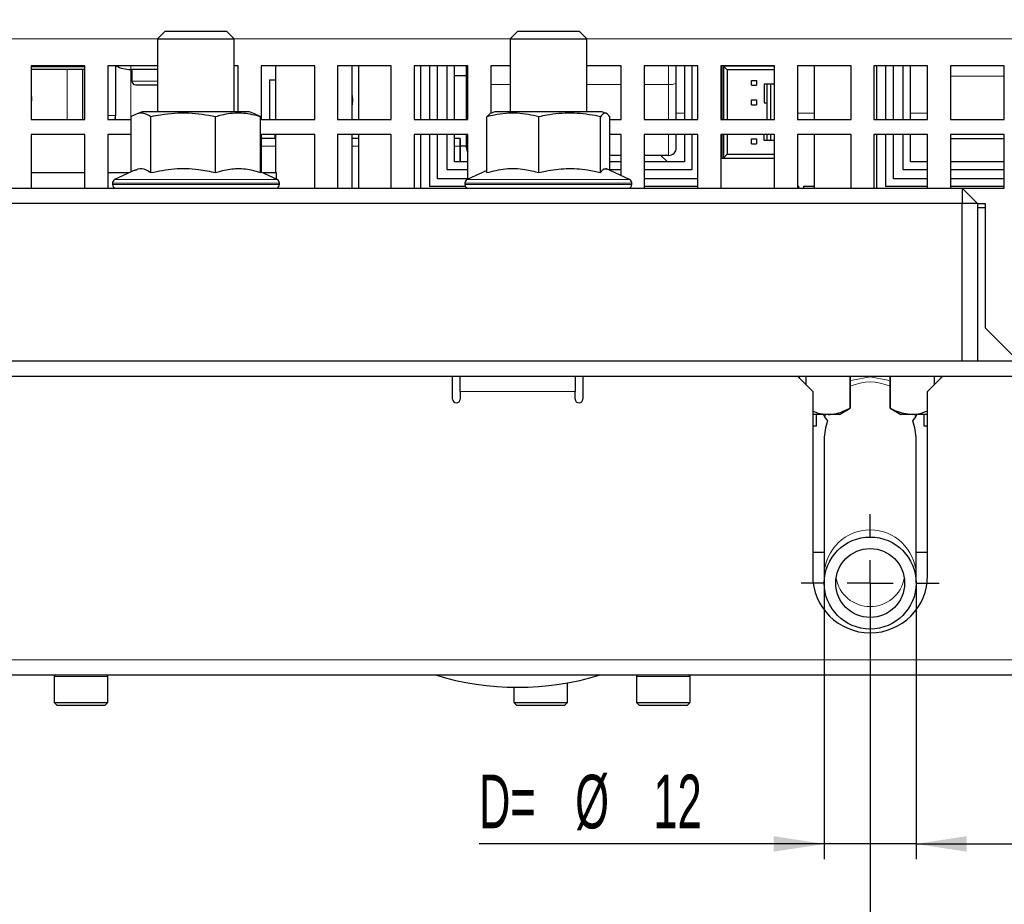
# Paper-space layout 'Blatt5' of a CAD drawing. Header units: millimetres. Extents: x 5 to 418, y 2 to 292.
# Tile 11 of 31: x 211 to 276, y 104 to 162. Entities that reach past the tile are written whole.
import ezdxf

# ---------------------------------------------------------------- set-up
doc = ezdxf.new("R2010")
doc.units = ezdxf.units.MM
doc.layers.add('SLD-0', color=7, linetype='Continuous')
doc.styles.add('SLDTEXTSTYLE1', font='TXT', dxfattribs={"width": 0.605})
doc.dimstyles.new('SLDDIMSTYLE6', dxfattribs={"dimtxt": 3.5, "dimasz": 3.302, "dimexe": 0, "dimexo": 0.0625, "dimgap": 0.875, "dimtad": 1, "dimlfac": 2, "dimrnd": 1e-09, "dimzin": 12, "dimdsep": 46, "dimtxsty": 'SLDTEXTSTYLE1', "dimsah": 1, "dimcen": 0.09, "dimadec": 0, "dimazin": 3, "dimtfac": 1, "dimtofl": 0, "dimtmove": 0, "dimatfit": 3, "dimfxl": 1, "dimfrac": 2, "dimtolj": 1, "dimtzin": 12, "dimarcsym": 0})
doc.dimstyles.new('SLDDIMSTYLE7', dxfattribs={"dimtxt": 3.5, "dimasz": 3.302, "dimexe": 0, "dimexo": 0.0625, "dimgap": 0.875, "dimtad": 1, "dimlfac": 2, "dimrnd": 1e-09, "dimzin": 12, "dimdsep": 46, "dimtxsty": 'SLDTEXTSTYLE1', "dimsah": 1, "dimcen": 0.09, "dimadec": 0, "dimazin": 3, "dimtfac": 1, "dimtmove": 0, "dimatfit": 0, "dimfxl": 1, "dimfrac": 2, "dimtolj": 1, "dimtzin": 12, "dimarcsym": 0})

# ---------------------------------------------------------------- blocks, each defined once
blk = doc.blocks.new('_D_33')
at = {"layer": 'SLD-0', "color": 7}
for p, q in [((155.793, 125.169), (155.793, 95.168)), ((266.793, 125.169), (266.793, 95.168)), ((155.793, 96.168), (266.793, 96.168))]:
    blk.add_line(p, q, dxfattribs=at)
for centre, start, end in [((212.654, 98.854), 153.43495, 206.56505), ((209.931, 98.854), 333.43495, 26.56505)]:
    blk.add_arc(centre, 6.006, start, end, dxfattribs=at)
for points in [[(155.793, 96.168), (159.095, 95.66), (159.095, 96.676)], [(266.793, 96.168), (263.491, 96.676), (263.491, 95.66)]]:
    blk.add_solid(points, dxfattribs=at)
at = {"layer": 'SLD-0', "color": 7, "insert": (207.282, 100.68), "char_height": 3.5, "attachment_point": 1, "style": 'SLDTEXTSTYLE1'}
blk.add_mtext('222', dxfattribs=at)
blk = doc.blocks.new('_D_34')
at = {"layer": 'SLD-0', "color": 7}
for p, q in [((113.293, 145.918), (113.293, 87.575)), ((266.793, 125.169), (266.793, 87.575)), ((266.793, 88.575), (113.293, 88.575))]:
    blk.add_line(p, q, dxfattribs=at)
for points in [[(113.293, 88.575), (116.595, 88.067), (116.595, 89.083)], [(266.793, 88.575), (263.491, 89.083), (263.491, 88.067)]]:
    blk.add_solid(points, dxfattribs=at)
at = {"layer": 'SLD-0', "color": 7, "insert": (186.032, 93.087), "char_height": 3.5, "attachment_point": 1, "style": 'SLDTEXTSTYLE1'}
blk.add_mtext('307', dxfattribs=at)
blk = doc.blocks.new('_D_35')
at = {"layer": 'SLD-0', "color": 7}
for p, q in [((263.793, 125.169), (263.793, 107.148)), ((269.793, 125.169), (269.793, 107.148)), ((263.793, 108.148), (241.267, 108.148)), ((269.793, 108.148), (263.793, 108.148)), ((269.793, 108.148), (276.143, 108.148))]:
    blk.add_line(p, q, dxfattribs=at)
for points in [[(263.793, 108.148), (260.491, 108.656), (260.491, 107.64)], [(269.793, 108.148), (273.095, 107.64), (273.095, 108.656)]]:
    blk.add_solid(points, dxfattribs=at)
at = {"layer": 'SLD-0', "color": 7, "char_height": 3.5, "attachment_point": 1, "style": 'SLDTEXTSTYLE1'}
for s, insert in [('D=', (241.267, 112.669)), ('%%c', (247.547, 112.659)), ('12', (252.65, 112.669))]:
    blk.add_mtext(s, dxfattribs=dict(at, insert=insert))
blk = doc.blocks.new('_D_36')
at = {"layer": 'SLD-0', "color": 7}
for p, q in [((113.293, 153.905), (113.293, 269.669)), ((309.293, 153.905), (309.293, 269.669)), ((113.293, 268.669), (309.293, 268.669))]:
    blk.add_line(p, q, dxfattribs=at)
for points in [[(113.293, 268.669), (116.595, 268.161), (116.595, 269.177)], [(309.293, 268.669), (305.991, 269.177), (305.991, 268.161)]]:
    blk.add_solid(points, dxfattribs=at)
at = {"layer": 'SLD-0', "color": 7, "insert": (207.282, 273.18), "char_height": 3.5, "attachment_point": 1, "style": 'SLDTEXTSTYLE1'}
blk.add_mtext('392', dxfattribs=at)
blk = doc.blocks.new('SW_CENTERMARKSYMBOL_4')
at = {"layer": 'SLD-0', "color": 0}
for p, q in [((0, 3), (0, 4.5)), ((0, 0), (0, 1.5)), ((-3, 0), (-4.5, 0)), ((0, 0), (-1.5, 0)), ((0, 0), (0, -1.5)), ((0, 0), (1.5, 0)), ((3, 0), (4.5, 0)), ((0, -3), (0, -4.5))]:
    blk.add_line(p, q, dxfattribs=at)

psp = doc.layouts.new('Blatt5')

# ---------------------------------------------------------------- linework, layer by layer
at = {"color": 7, "linetype": 'Continuous', "lineweight": 18}
for p, q in [((202.2926, 160.6683), (220.2926, 160.6683)), ((225.2926, 160.6683), (243.2926, 160.6683)), ((248.2926, 160.6683), (290.8926, 160.6683)), ((214.3926, 158.9183), (214.3926, 158.8433)), ((218.5426, 158.9183), (218.5426, 158.6683)), ((253.6426, 157.6959), (253.6426, 158.9183)), ((214.3926, 158.6683), (214.3926, 155.4183)), ((218.5426, 155.4183), (218.5426, 158.6683)), ((275.5426, 158.2274), (272.0426, 158.2274)), ((218.6176, 157.9183), (220.2926, 157.9183)), ((243.2926, 157.6959), (242.0426, 157.6959)), ((250.5426, 157.6959), (248.2926, 157.6959)), ((253.6426, 157.6959), (252.0426, 157.6959)), ((253.6426, 155.4183), (253.6426, 157.6959)), ((217.0426, 155.6683), (217.5426, 155.6683)), ((254.6676, 155.8183), (254.1426, 155.8183)), ((263.1676, 155.8183), (262.0426, 155.8183)), ((270.5426, 155.8183), (269.4176, 155.8183)), ((253.6426, 153.0683), (253.6426, 154.4183)), ((227.9926, 153.6683), (227.0426, 153.6683)), ((233.4176, 153.6683), (232.9926, 153.6683)), ((240.0425, 153.6683), (239.6676, 153.6683)), ((228.2426, 151.2591), (217.3426, 151.2591)), ((217.3426, 151.1683), (228.2426, 151.1683)), ((217.4869, 151.4856), (228.0982, 151.4856)), ((251.2426, 151.2591), (240.3426, 151.2591)), ((240.3426, 151.1683), (251.2426, 151.1683)), ((240.4869, 151.4856), (251.0982, 151.4856)), ((247.5426, 137.6683), (240.0426, 137.6683)), ((263.8872, 136.1683), (263.8434, 135.9823)), ((263.8832, 136.1683), (263.8581, 136.046)), ((137.2926, 120.1683), (285.2926, 120.1683)), ((217.0426, 119.0683), (213.5426, 119.0683)), ((255.0426, 119.0683), (251.5426, 119.0683))]:
    psp.add_line(p, q, dxfattribs=at)
at = {"color": 7, "linetype": 'Continuous', "lineweight": 25}
for p, q in [((220.7926, 161.1683), (220.2926, 160.6683)), ((220.2926, 160.6683), (220.2926, 155.9183)), ((220.2926, 160.6683), (220.6275, 160.6683)), ((220.6275, 160.6683), (225.2926, 160.6683)), ((220.7926, 161.1683), (221.0605, 161.1683)), ((221.0605, 161.1683), (224.7926, 161.1683)), ((225.2926, 160.6683), (224.7926, 161.1683)), ((225.2926, 155.9183), (225.2926, 160.6683)), ((243.7926, 161.1683), (243.2926, 160.6683)), ((243.2926, 160.6683), (243.2926, 155.9183)), ((243.2926, 160.6683), (248.2926, 160.6683)), ((243.7926, 161.1683), (247.7926, 161.1683)), ((248.2926, 160.6683), (247.7926, 161.1683)), ((248.2926, 155.9183), (248.2926, 160.6683)), ((215.5426, 158.9183), (212.0426, 158.9183)), ((212.0426, 158.9183), (212.0426, 155.4183)), ((215.5426, 158.8433), (212.0426, 158.8433)), ((215.3926, 158.9183), (215.3926, 158.8433)), ((215.5426, 155.4183), (215.5426, 158.9183)), ((220.2926, 158.9183), (217.0426, 158.9183)), ((217.0426, 158.9183), (217.0426, 155.4183)), ((217.5426, 158.9183), (217.5426, 155.6683)), ((225.5426, 158.9183), (225.2926, 158.9183)), ((225.5426, 155.9183), (225.5426, 158.9183)), ((230.5426, 158.9183), (227.0426, 158.9183)), ((227.0426, 158.9183), (227.0426, 155.4183)), ((227.9926, 158.9183), (227.9926, 155.4183)), ((230.5426, 155.4183), (230.5426, 158.9183)), ((235.5426, 158.9183), (232.0426, 158.9183)), ((232.0426, 158.9183), (232.0426, 155.4183)), ((232.9926, 155.4183), (232.9926, 158.9183)), ((233.4176, 155.4183), (233.4176, 158.9183)), ((235.5426, 155.4183), (235.5426, 158.9183)), ((240.5426, 158.9183), (237.0426, 158.9183)), ((237.0426, 158.9183), (237.0426, 155.4183)), ((237.4676, 155.4183), (237.4676, 158.9183)), ((238.0676, 155.4183), (238.0676, 158.9183)), ((238.5676, 155.4183), (238.5676, 158.9183)), ((239.1676, 158.9183), (239.1676, 155.4183)), ((239.6676, 155.4183), (239.6676, 158.9183)), ((240.4426, 157.7827), (240.4426, 158.9183)), ((240.5426, 155.4183), (240.5426, 158.9183)), ((243.2926, 158.9183), (242.0426, 158.9183)), ((242.0426, 158.9183), (242.0426, 155.8183)), ((250.5426, 158.9183), (248.2926, 158.9183)), ((250.5426, 155.4183), (250.5426, 158.9183)), ((255.5426, 158.9183), (252.0426, 158.9183)), ((252.0426, 158.9183), (252.0426, 155.4183)), ((254.1426, 157.7827), (254.1426, 158.9183)), ((254.6676, 158.9183), (254.6676, 155.4183)), ((255.1676, 155.4183), (255.1676, 158.9183)), ((255.5426, 155.4183), (255.5426, 158.9183)), ((260.5426, 158.9183), (257.0426, 158.9183)), ((257.0426, 158.9183), (257.0426, 155.4183)), ((257.1426, 155.4183), (257.1426, 158.9183)), ((260.5176, 158.8933), (257.2176, 158.8933)), ((257.2176, 158.8933), (257.2176, 155.4183)), ((257.4676, 158.6433), (257.2176, 158.8933)), ((260.5176, 158.9183), (260.5176, 158.8933)), ((260.5176, 158.8933), (260.5176, 158.6433)), ((260.5426, 155.4183), (260.5426, 158.9183)), ((265.5426, 158.9183), (262.0426, 158.9183)), ((262.0426, 158.9183), (262.0426, 155.4183)), ((263.1676, 155.4183), (263.1676, 158.9183)), ((265.5426, 155.4183), (265.5426, 158.9183)), ((270.5426, 158.9183), (267.0426, 158.9183)), ((267.0426, 158.9183), (267.0426, 155.4183)), ((267.2176, 155.4183), (267.2176, 158.9183)), ((267.8176, 155.4183), (267.8176, 158.9183)), ((268.3176, 155.4183), (268.3176, 158.9183)), ((268.9176, 158.9183), (268.9176, 155.4183)), ((269.4176, 155.4183), (269.4176, 158.9183)), ((270.5426, 155.4183), (270.5426, 158.9183)), ((275.5426, 158.9183), (272.0426, 158.9183)), ((272.0426, 158.9183), (272.0426, 155.4183)), ((275.5426, 155.4183), (275.5426, 158.9183)), ((215.5426, 158.6683), (212.0426, 158.6683)), ((215.3926, 158.6683), (215.3926, 155.4183)), ((220.2926, 158.6683), (218.5426, 158.6683)), ((218.6176, 158.6683), (218.6176, 157.9183)), ((240.4426, 158.2483), (239.6676, 158.2483)), ((260.5176, 158.6433), (257.4676, 158.6433)), ((257.4676, 158.6433), (257.4676, 155.4183)), ((218.8676, 157.6683), (220.2926, 157.6683)), ((227.5984, 157.9983), (227.5984, 155.4183)), ((227.5984, 157.9983), (227.9926, 157.9983)), ((240.4426, 155.4183), (240.4426, 157.7827)), ((254.1426, 155.4183), (254.1426, 157.7827)), ((259.8676, 157.7433), (259.8676, 156.4933)), ((259.8676, 157.7433), (260.0676, 157.7433)), ((260.0676, 155.4183), (260.0676, 157.7433)), ((260.0676, 157.7433), (260.3176, 157.7433)), ((260.3176, 155.4183), (260.3176, 157.7433)), ((260.3176, 157.7433), (260.5176, 157.7433)), ((260.5176, 157.7433), (260.5176, 155.4183)), ((259.8676, 156.4933), (260.0676, 156.4933)), ((217.5269, 155.4183), (217.5426, 155.6683)), ((217.5426, 155.4183), (217.5426, 155.6683)), ((218.5681, 151.9898), (218.5681, 155.5863)), ((219.2926, 155.9183), (218.855, 155.7433)), ((220.4197, 155.9183), (219.2926, 155.9183)), ((219.8569, 151.9405), (219.8569, 155.5863)), ((226.2926, 155.9183), (220.4197, 155.9183)), ((224.0814, 151.9405), (224.0814, 155.5863)), ((226.7302, 155.7433), (226.2926, 155.9183)), ((227.017, 151.9405), (227.017, 155.5863)), ((241.7722, 155.5863), (242.004, 155.7887)), ((241.7722, 151.9405), (241.7722, 155.5863)), ((242.2926, 155.9183), (241.9991, 155.8009)), ((242.543, 155.9183), (242.2926, 155.9183)), ((249.2926, 155.9183), (242.543, 155.9183)), ((245.1753, 151.9405), (245.1753, 155.5863)), ((249.1956, 151.9405), (249.1956, 155.5863)), ((249.5861, 155.8009), (249.2926, 155.9183)), ((249.8129, 152.085), (249.8129, 155.5863)), ((212.0426, 155.4183), (215.5426, 155.4183)), ((217.0426, 155.4183), (218.5681, 155.4183)), ((227.0426, 155.4183), (230.5426, 155.4183)), ((232.0426, 155.4183), (235.5426, 155.4183)), ((237.0426, 155.4183), (240.5426, 155.4183)), ((249.8129, 155.4183), (250.5426, 155.4183)), ((252.0426, 155.4183), (255.5426, 155.4183)), ((257.0426, 155.4183), (260.5426, 155.4183)), ((262.0426, 155.4183), (265.5426, 155.4183)), ((267.0426, 155.4183), (270.5426, 155.4183)), ((272.0426, 155.4183), (275.5426, 155.4183)), ((215.5426, 154.4183), (212.0426, 154.4183)), ((212.0426, 154.4183), (212.0426, 150.9183)), ((215.5426, 150.9183), (215.5426, 154.4183)), ((218.5681, 154.4183), (217.0426, 154.4183)), ((217.0426, 154.4183), (217.0426, 150.9183)), ((218.5426, 154.4183), (218.5426, 151.9779)), ((230.5426, 154.4183), (227.0426, 154.4183)), ((227.0426, 154.4183), (227.0426, 151.9779)), ((227.9396, 154.4183), (227.9396, 154.1683)), ((227.9926, 154.4183), (227.9926, 151.9183)), ((230.5426, 150.9183), (230.5426, 154.4183)), ((235.5426, 154.4183), (232.0426, 154.4183)), ((232.0426, 154.4183), (232.0426, 150.9183)), ((232.9926, 150.9183), (232.9926, 154.4183)), ((233.4176, 150.9183), (233.4176, 154.4183)), ((235.5426, 150.9183), (235.5426, 154.4183)), ((240.5426, 154.4183), (237.0426, 154.4183)), ((237.0426, 154.4183), (237.0426, 150.9183)), ((237.4676, 150.9183), (237.4676, 154.4183)), ((238.0676, 151.0433), (238.0676, 154.4183)), ((238.5676, 151.5433), (238.5676, 154.4183)), ((239.1676, 154.4183), (239.1676, 152.1433)), ((239.6676, 152.6433), (239.6676, 154.4183)), ((240.4426, 153.5683), (240.4426, 154.4183)), ((240.5426, 151.5116), (240.5426, 154.4183)), ((250.5426, 154.4183), (249.8129, 154.4183)), ((250.5426, 151.7447), (250.5426, 154.4183)), ((255.5426, 154.4183), (252.0426, 154.4183)), ((252.0426, 154.4183), (252.0426, 150.9183)), ((254.1426, 153.5683), (254.1426, 154.4183)), ((254.6676, 154.4183), (254.6676, 152.6433)), ((255.1676, 152.1433), (255.1676, 154.4183)), ((255.5426, 150.9183), (255.5426, 154.4183)), ((260.5426, 154.4183), (257.0426, 154.4183)), ((257.0426, 154.4183), (257.0426, 150.9183)), ((257.1426, 152.8683), (257.1426, 154.4183)), ((257.2176, 154.4183), (257.2176, 152.8933)), ((257.4676, 154.4183), (257.4676, 153.1433)), ((259.8676, 154.0433), (259.8676, 154.4183)), ((260.0676, 154.0433), (260.0676, 154.4183)), ((260.3176, 154.0433), (260.3176, 154.4183)), ((260.5176, 154.4183), (260.5176, 154.0433)), ((260.5426, 150.9183), (260.5426, 154.4183)), ((265.5426, 154.4183), (262.0426, 154.4183)), ((262.0426, 154.4183), (262.0426, 150.9183)), ((263.1676, 150.9183), (263.1676, 154.4183)), ((265.5426, 150.9183), (265.5426, 154.4183)), ((270.5426, 154.4183), (267.0426, 154.4183)), ((267.0426, 154.4183), (267.0426, 150.9183)), ((267.2176, 150.9183), (267.2176, 154.4183)), ((267.8176, 151.0433), (267.8176, 154.4183)), ((268.3176, 151.5433), (268.3176, 154.4183)), ((268.9176, 154.4183), (268.9176, 152.1433)), ((269.4176, 152.6433), (269.4176, 154.4183)), ((270.5426, 150.9183), (270.5426, 154.4183)), ((275.5426, 154.4183), (272.0426, 154.4183)), ((272.0426, 154.4183), (272.0426, 150.9183)), ((275.5426, 150.9183), (275.5426, 154.4183)), ((227.9926, 154.1683), (227.0426, 154.1683)), ((233.4176, 154.1683), (232.9926, 154.1683)), ((240.0425, 154.1683), (239.6676, 154.1683)), ((240.0425, 154.1683), (240.0426, 154.1683)), ((240.0425, 153.6683), (240.0425, 152.6433)), ((240.0425, 152.6433), (240.0425, 153.6683)), ((240.4426, 153.6683), (240.0425, 153.6683)), ((260.0676, 154.0433), (259.8676, 154.0433)), ((260.3176, 154.0433), (260.0676, 154.0433)), ((260.5176, 154.0433), (260.3176, 154.0433)), ((275.5426, 154.1509), (272.0426, 154.1509)), ((250.5426, 153.0683), (249.8129, 153.0683)), ((253.6426, 153.0683), (252.0426, 153.0683)), ((253.5425, 152.6683), (253.1425, 153.0683)), ((253.1426, 153.0683), (253.5426, 152.6683)), ((257.4676, 153.1433), (257.2176, 152.8933)), ((257.4676, 153.1433), (260.5176, 153.1433)), ((260.5176, 153.1433), (260.5176, 152.8933)), ((240.5426, 152.6433), (239.6676, 152.6433)), ((250.5426, 152.6433), (249.8129, 152.6433)), ((254.6676, 152.6433), (252.0426, 152.6433)), ((253.5425, 152.6433), (253.5425, 152.6683)), ((253.5426, 152.6683), (253.5425, 152.6683)), ((253.5426, 152.6433), (253.5426, 152.6683)), ((260.5176, 152.8683), (257.1426, 152.8683)), ((257.2176, 152.8933), (260.5176, 152.8933)), ((260.5176, 152.8933), (260.5176, 152.8683)), ((270.5426, 152.6433), (269.4176, 152.6433)), ((275.5426, 152.6433), (272.0426, 152.6433)), ((215.5426, 151.9183), (212.0426, 151.9183)), ((218.4148, 151.9183), (217.0426, 151.9183)), ((218.8537, 152.123), (217.4869, 151.4856)), ((228.0982, 151.4856), (227.017, 151.9898)), ((228.0426, 151.9183), (227.1703, 151.9183)), ((228.0426, 151.5116), (228.0426, 151.9183)), ((239.1676, 152.1433), (240.5426, 152.1433)), ((241.7722, 152.085), (240.4869, 151.4856)), ((251.0982, 151.4856), (249.5426, 152.211)), ((249.8129, 152.1433), (250.5426, 152.1433)), ((252.0426, 152.1433), (255.1676, 152.1433)), ((268.9176, 152.1433), (270.5426, 152.1433)), ((272.0426, 152.1433), (275.5426, 152.1433)), ((217.3426, 151.2591), (217.3426, 151.1683)), ((228.2426, 151.1683), (228.2426, 151.2591)), ((240.3761, 151.0433), (238.0676, 151.0433)), ((240.5426, 151.5433), (238.5676, 151.5433)), ((240.3426, 151.2591), (240.3426, 151.1683)), ((251.2426, 151.1683), (251.2426, 151.2591)), ((255.5426, 151.5433), (252.0426, 151.5433)), ((255.5426, 151.0433), (252.0426, 151.0433)), ((262.0426, 151.0483), (262.1426, 151.0483)), ((262.1426, 150.9183), (262.1426, 151.0483)), ((262.4426, 151.0483), (262.4426, 150.9183)), ((262.4426, 151.0483), (263.1676, 151.0483)), ((270.5426, 151.0433), (267.8176, 151.0433)), ((270.5426, 151.5433), (268.3176, 151.5433)), ((275.5426, 151.5433), (272.0426, 151.5433)), ((275.5426, 151.0433), (272.0426, 151.0433)), ((155.7926, 150.9183), (211.2926, 150.9183)), ((211.2926, 150.9183), (266.7926, 150.9183)), ((228.0426, 150.9183), (228.0426, 150.9234)), ((240.5426, 150.9183), (240.5426, 150.9234)), ((266.7926, 150.9183), (272.7926, 150.9183)), ((272.7926, 150.9183), (272.7926, 149.9183)), ((273.7926, 149.9183), (272.7926, 150.9183)), ((272.7926, 150.9183), (275.5426, 150.9183)), ((272.7926, 149.9183), (149.7926, 149.9183)), ((273.7926, 149.9183), (272.7926, 149.9183)), ((272.7926, 139.6683), (272.7926, 149.9183)), ((273.7926, 149.9183), (273.7926, 139.6683)), ((273.7926, 149.9183), (274.2926, 149.9183)), ((274.2926, 149.9183), (274.2926, 141.8183)), ((273.7926, 149.6683), (274.2926, 149.6683)), ((274.2926, 141.8183), (276.2926, 139.8183)), ((126.0426, 139.6683), (296.5426, 139.6683)), ((126.0426, 138.6683), (296.5426, 138.6683)), ((239.5426, 137.1683), (239.5426, 138.6683)), ((240.0426, 137.6683), (240.0426, 138.6683)), ((247.5426, 138.6683), (247.5426, 137.6683)), ((248.0426, 138.6683), (248.0426, 137.1683)), ((263.0426, 137.6683), (262.0426, 138.6683)), ((262.1544, 138.6683), (262.1544, 138.5565)), ((262.6248, 138.0861), (262.6248, 138.6683)), ((265.4866, 138.6683), (265.4866, 136.5725)), ((265.4926, 136.5725), (265.4926, 138.6683)), ((268.0926, 138.6683), (268.0926, 136.5725)), ((268.0985, 136.5725), (268.0985, 138.6683)), ((271.5426, 138.6683), (270.5426, 137.6683)), ((270.9604, 138.6683), (270.9604, 138.0861)), ((271.4308, 138.5565), (271.4308, 138.6683)), ((240.0426, 137.6683), (240.0426, 137.1683)), ((247.5426, 137.1683), (247.5426, 137.6683)), ((263.0426, 137.6683), (263.0426, 125.6683)), ((270.5426, 125.6683), (270.5426, 137.6683)), ((264.7926, 136.1683), (265.4926, 136.5725)), ((265.4926, 136.5725), (265.4866, 136.5725)), ((268.0926, 136.5725), (268.7926, 136.1683)), ((268.0985, 136.5725), (268.0926, 136.5725)), ((264.0557, 136.1683), (263.0426, 136.1683)), ((263.2926, 135.4183), (263.2926, 136.1683)), ((264.7926, 136.1683), (264.0557, 136.1683)), ((269.5294, 136.1683), (268.7926, 136.1683)), ((270.5426, 136.1683), (269.5294, 136.1683)), ((270.2926, 136.1683), (270.2926, 135.4183)), ((263.0426, 135.4183), (263.2926, 135.4183)), ((270.2926, 135.4183), (270.5426, 135.4183)), ((263.7926, 134.5362), (263.7926, 125.7719)), ((269.7926, 125.7719), (269.7926, 134.5363)), ((263.7926, 127.1683), (263.0426, 127.1683)), ((270.5426, 127.1683), (269.7926, 127.1683)), ((263.7926, 125.7719), (263.7926, 125.1688)), ((269.7926, 125.1688), (269.7926, 125.7719)), ((137.2926, 119.1683), (285.2926, 119.1683)), ((213.5426, 119.1683), (213.5426, 119.0683)), ((213.5426, 119.0683), (213.5426, 117.3683)), ((217.0426, 119.0683), (217.0426, 119.1683)), ((217.0426, 117.3683), (217.0426, 119.0683)), ((251.5426, 119.1683), (251.5426, 119.0683)), ((251.5426, 119.0683), (251.5426, 117.3683)), ((255.0426, 119.0683), (255.0426, 119.1683)), ((255.0426, 117.3683), (255.0426, 119.0683)), ((243.5426, 118.37), (243.5426, 117.3683)), ((247.0426, 117.3683), (247.0426, 118.6567)), ((213.5426, 117.3683), (213.7426, 117.1683)), ((213.5426, 117.3683), (217.0426, 117.3683)), ((216.8426, 117.1683), (213.7426, 117.1683)), ((216.8426, 117.1683), (217.0426, 117.3683)), ((243.5426, 117.3683), (243.7426, 117.1683)), ((243.5426, 117.3683), (247.0426, 117.3683)), ((246.8426, 117.1683), (243.7426, 117.1683)), ((246.8426, 117.1683), (247.0426, 117.3683)), ((251.5426, 117.3683), (251.7426, 117.1683)), ((251.5426, 117.3683), (255.0426, 117.3683)), ((254.8426, 117.1683), (251.7426, 117.1683)), ((254.8426, 117.1683), (255.0426, 117.3683))]:
    psp.add_line(p, q, dxfattribs=at)
at = {"color": 7, "linetype": 'Continuous', "lineweight": 18, "flags": 128}
for points in [[(240.5426, 157.7306), (240.5269, 157.7345), (240.4806, 157.7495), (240.4522, 157.7658), (240.4426, 157.7827)], [(265.4926, 138.3072), (265.6445, 138.4053), (266.7926, 138.6259), (267.9406, 138.4053), (268.0926, 138.3072)], [(269.7418, 135.9823), (269.6983, 136.1668), (269.6979, 136.1683)]]:
    psp.add_lwpolyline(points, dxfattribs=at)
at = {"color": 7, "linetype": 'Continuous', "lineweight": 25, "flags": 128}
for points in [[(212.0426, 156.9971), (212.0588, 156.8633), (212.0426, 156.3395)], [(232.9926, 156.9816), (233.0176, 156.6683), (232.9926, 156.3551)], [(240.0425, 153.6683), (240.0425, 153.7659), (240.0425, 153.8597), (240.0425, 153.9461), (240.0425, 154.0219), (240.0425, 154.0841), (240.0425, 154.1303), (240.0425, 154.1587), (240.0425, 154.1683)], [(240.0426, 154.1683), (240.0426, 154.1587), (240.0426, 154.1303), (240.0426, 154.0841), (240.0426, 154.0219), (240.0426, 153.9461), (240.0426, 153.8597), (240.0426, 153.7659), (240.0426, 153.6683)]]:
    psp.add_lwpolyline(points, dxfattribs=at)
at = {"color": 7, "linetype": 'Continuous', "lineweight": 25}
for radius in [3, 2.25]:
    psp.add_circle((266.7926, 125.1688), radius, dxfattribs=at)
for centre, radius, start, end in [((218.5426, 160.6683), 2, 241.044976, 270), ((218.8676, 157.9183), 0.25, 180, 270), ((240.9426, 153.5683), 0.5, 180, 216.869898), ((253.6426, 153.5683), 0.5, 270, 0), ((217.5926, 151.2591), 0.25, 115, 180), ((217.5926, 151.1683), 0.25, 180, 270), ((227.9926, 151.1683), 0.25, 270, 0), ((227.9926, 151.2591), 0.25, 0, 65), ((240.5926, 151.2591), 0.25, 115, 180), ((240.5926, 151.1683), 0.25, 180, 270), ((250.9926, 151.1683), 0.25, 270, 0), ((250.9926, 151.2591), 0.25, 0, 65), ((239.7926, 137.1683), 0.25, 180, 0), ((247.7926, 137.1683), 0.25, 180, 0), ((266.0426, 137.3674), 2.599, 207.473561, 218.716254), ((267.5426, 137.3674), 2.599, 321.283746, 332.526439), ((266.7926, 125.6683), 3.75, 180.000007, 359.999993), ((213.6426, 119.0683), 0.1, 90, 180), ((216.9426, 119.0683), 0.1, 0, 90), ((243.7926, 136.825), 18.4566, 253.068805, 286.931195), ((251.6426, 119.0683), 0.1, 90, 180), ((254.9426, 119.0683), 0.1, 0, 90)]:
    psp.add_arc(centre, radius, start, end, dxfattribs=at)
at = {"color": 7, "linetype": 'Continuous', "lineweight": 18}
for centre, radius, start, end in [((253.7638, 158.4808), 0.7943, 261.220386, 298.481735), ((266.7926, 135.1209), 3.1649, 65.747357, 114.252643), ((266.7926, 125.6316), 3.0033, 2.678222, 177.321778), ((266.7926, 125.898), 2.2673, 190.62988, 349.37012)]:
    psp.add_arc(centre, radius, start, end, dxfattribs=at)
at = {"color": 7, "linetype": 'Continuous', "lineweight": 25}
for start_param, end_param in [(1.1835943, 1.5707963), (4.712389, 5.099591)]:
    psp.add_ellipse((266.7926, 134.5363), major_axis=(0, 3.1925), ratio=0.9396926, start_param=start_param, end_param=end_param, dxfattribs=at)
for points, knots in [([(259.0576, 157.6383), (259.0576, 157.6673), (259.0576, 157.7016), (259.0576, 157.7637), (259.0576, 157.7929), (259.0576, 157.824), (259.0576, 157.8675), (259.0576, 157.9125), (259.0576, 157.9432), (259.0576, 157.9583)], [0, 0, 0, 0, 0.3563038, 0.423225, 0.4909061, 0.55001, 0.6239076, 0.8153618, 1, 1, 1, 1]), ([(259.0576, 157.9583), (259.0865, 157.9583), (259.1209, 157.9583), (259.183, 157.9583), (259.2121, 157.9583), (259.2432, 157.9583), (259.2868, 157.9583), (259.3317, 157.9583), (259.3625, 157.9583), (259.3776, 157.9583)], [0, 0, 0, 0, 0.3562999, 0.4232247, 0.490906, 0.55001, 0.6239042, 0.815359, 1, 1, 1, 1]), ([(259.0576, 157.6383), (259.0865, 157.6383), (259.1209, 157.6383), (259.183, 157.6383), (259.2121, 157.6383), (259.2432, 157.6383), (259.2868, 157.6383), (259.3317, 157.6383), (259.3625, 157.6383), (259.3776, 157.6383)], [0, 0, 0, 0, 0.3562999, 0.4232247, 0.490906, 0.55001, 0.6239042, 0.815359, 1, 1, 1, 1]), ([(259.3776, 157.9583), (259.3776, 157.9294), (259.3776, 157.895), (259.3776, 157.8329), (259.3776, 157.8038), (259.3776, 157.7727), (259.3776, 157.7291), (259.3776, 157.6842), (259.3776, 157.6534), (259.3776, 157.6383)], [0, 0, 0, 0, 0.3563043, 0.4232255, 0.4909067, 0.5500066, 0.6239043, 0.8153616, 1, 1, 1, 1]), ([(259.0576, 156.3683), (259.0576, 156.3973), (259.0576, 156.4316), (259.0576, 156.4937), (259.0576, 156.5229), (259.0576, 156.554), (259.0576, 156.5975), (259.0576, 156.6425), (259.0576, 156.6732), (259.0576, 156.6883)], [0, 0, 0, 0, 0.3563038, 0.423225, 0.4909061, 0.55001, 0.6239076, 0.8153618, 1, 1, 1, 1]), ([(259.0576, 156.6883), (259.0865, 156.6883), (259.1209, 156.6883), (259.183, 156.6883), (259.2121, 156.6883), (259.2432, 156.6883), (259.2868, 156.6883), (259.3317, 156.6883), (259.3625, 156.6883), (259.3776, 156.6883)], [0, 0, 0, 0, 0.3562999, 0.4232247, 0.490906, 0.55001, 0.6239042, 0.815359, 1, 1, 1, 1]), ([(259.0576, 156.3683), (259.0865, 156.3683), (259.1209, 156.3683), (259.183, 156.3683), (259.2121, 156.3683), (259.2432, 156.3683), (259.2868, 156.3683), (259.3317, 156.3683), (259.3625, 156.3683), (259.3776, 156.3683)], [0, 0, 0, 0, 0.3562999, 0.4232247, 0.490906, 0.55001, 0.6239042, 0.815359, 1, 1, 1, 1]), ([(259.3776, 156.6883), (259.3776, 156.6594), (259.3776, 156.625), (259.3776, 156.5629), (259.3776, 156.5338), (259.3776, 156.5027), (259.3776, 156.4591), (259.3776, 156.4142), (259.3776, 156.3834), (259.3776, 156.3683)], [0, 0, 0, 0, 0.3563043, 0.4232255, 0.4909067, 0.5500066, 0.6239043, 0.8153616, 1, 1, 1, 1]), ([(219.8569, 155.5863), (219.6779, 155.6847), (219.3143, 155.8845), (218.8788, 155.7806), (218.6318, 155.6261), (218.5681, 155.5863)], [0, 0, 0, 0, 0.4185554, 0.8501609, 1, 1, 1, 1]), ([(224.0814, 155.5863), (223.4946, 155.6847), (222.3027, 155.8845), (220.8753, 155.7806), (220.0656, 155.6261), (219.8569, 155.5863)], [0, 0, 0, 0, 0.4185542, 0.85016, 1, 1, 1, 1]), ([(227.017, 155.5863), (226.9299, 155.6109), (226.4697, 155.7411), (225.6104, 155.8701), (224.712, 155.7618), (224.2047, 155.6206), (224.0814, 155.5863)], [0, 0, 0, 0, 0.0900524, 0.475832, 0.872564, 1, 1, 1, 1]), ([(226.721, 155.7205), (226.756, 155.7158), (226.8558, 155.7025), (226.9535, 155.632), (227.017, 155.5863)], [0, 0, 0, 0, 0.3502999, 1, 1, 1, 1]), ([(245.1753, 155.5863), (244.7026, 155.6847), (243.7424, 155.8845), (242.5926, 155.7806), (241.9403, 155.6261), (241.7722, 155.5863)], [0, 0, 0, 0, 0.4185569, 0.8501622, 1, 1, 1, 1]), ([(249.1956, 155.5863), (249.0764, 155.6109), (248.4461, 155.7411), (247.2693, 155.8701), (246.0389, 155.7618), (245.3442, 155.6206), (245.1753, 155.5863)], [0, 0, 0, 0, 0.0900547, 0.4758316, 0.8725632, 1, 1, 1, 1]), ([(249.8129, 155.5863), (249.7272, 155.6847), (249.553, 155.8845), (249.3444, 155.7806), (249.2261, 155.6261), (249.1956, 155.5863)], [0, 0, 0, 0, 0.4185553, 0.8501642, 1, 1, 1, 1]), ([(259.0576, 153.8283), (259.0576, 153.8573), (259.0576, 153.8916), (259.0576, 153.9537), (259.0576, 153.9829), (259.0576, 154.014), (259.0576, 154.0575), (259.0576, 154.1025), (259.0576, 154.1332), (259.0576, 154.1483)], [0, 0, 0, 0, 0.3563041, 0.4232254, 0.4909046, 0.5500085, 0.6239061, 0.8153605, 1, 1, 1, 1]), ([(259.0576, 154.1483), (259.0865, 154.1483), (259.1209, 154.1483), (259.183, 154.1483), (259.2121, 154.1483), (259.2432, 154.1483), (259.2868, 154.1483), (259.3317, 154.1483), (259.3625, 154.1483), (259.3776, 154.1483)], [0, 0, 0, 0, 0.3562999, 0.4232247, 0.490906, 0.55001, 0.6239042, 0.815359, 1, 1, 1, 1]), ([(259.0576, 153.8283), (259.0865, 153.8283), (259.1209, 153.8283), (259.183, 153.8283), (259.2121, 153.8283), (259.2432, 153.8283), (259.2868, 153.8283), (259.3317, 153.8283), (259.3625, 153.8283), (259.3776, 153.8283)], [0, 0, 0, 0, 0.3562999, 0.4232247, 0.490906, 0.55001, 0.6239042, 0.815359, 1, 1, 1, 1]), ([(259.3776, 154.1483), (259.3776, 154.1194), (259.3776, 154.085), (259.3776, 154.0229), (259.3776, 153.9938), (259.3776, 153.9627), (259.3776, 153.9191), (259.3776, 153.8742), (259.3776, 153.8434), (259.3776, 153.8283)], [0, 0, 0, 0, 0.3563041, 0.4232254, 0.4909046, 0.5500085, 0.6239061, 0.8153605, 1, 1, 1, 1]), ([(218.8647, 152.0993), (218.9198, 152.1325), (219.1332, 152.2614), (219.4709, 152.2021), (219.7426, 152.018), (219.8569, 151.9405)], [0, 0, 0, 0, 0.1676811, 0.6498708, 1, 1, 1, 1]), ([(219.8569, 151.9405), (220.3597, 152.0421), (221.3803, 152.2482), (222.8154, 152.2075), (223.7065, 152.0196), (224.0814, 151.9405)], [0, 0, 0, 0, 0.3599182, 0.730736, 1, 1, 1, 1]), ([(224.0814, 151.9405), (224.1883, 151.9755), (224.617, 152.1156), (225.3937, 152.2524), (226.2758, 152.1725), (226.8124, 152.0046), (227.017, 151.9405)], [0, 0, 0, 0, 0.1108995, 0.4446967, 0.7882874, 1, 1, 1, 1]), ([(241.7722, 151.9405), (242.1772, 152.0421), (242.9994, 152.2482), (244.1555, 152.2075), (244.8733, 152.0196), (245.1753, 151.9405)], [0, 0, 0, 0, 0.3599195, 0.7307364, 1, 1, 1, 1]), ([(245.1753, 151.9405), (245.3217, 151.9755), (245.9089, 152.1156), (246.9725, 152.2524), (248.1805, 152.1725), (248.9154, 152.0046), (249.1956, 151.9405)], [0, 0, 0, 0, 0.1108987, 0.4446959, 0.7882858, 1, 1, 1, 1]), ([(249.1956, 151.9405), (249.2692, 152.0504), (249.3967, 152.2409), (249.5265, 152.1842), (249.5814, 152.1602)], [0, 0, 0, 0, 0.5767659, 1, 1, 1, 1]), ([(263.0426, 136.3973), (263.1374, 136.3538), (263.4698, 136.2014), (263.8115, 136.1821), (264.0557, 136.1683)], [0, 0, 0, 0, 0.2854235, 1, 1, 1, 1]), ([(264.0557, 136.1683), (264.1345, 136.1704), (264.6172, 136.1835), (265.0905, 136.3953), (265.4866, 136.5725)], [0, 0, 0, 0, 0.1631604, 1, 1, 1, 1]), ([(268.0985, 136.5725), (268.2185, 136.5111), (268.6864, 136.2718), (269.1699, 136.2124), (269.5294, 136.1683)], [0, 0, 0, 0, 0.2563293, 1, 1, 1, 1]), ([(269.5294, 136.1683), (269.706, 136.1755), (270.0478, 136.1893), (270.3813, 136.3397), (270.5426, 136.4124)], [0, 0, 0, 0, 0.5164025, 1, 1, 1, 1])]:
    psp.add_open_spline(points, degree=3, knots=knots, dxfattribs=at)

# ---------------------------------------------------------------- block references
at = {"layer": 'SLD-0', "color": 7}
psp.add_blockref('SW_CENTERMARKSYMBOL_4', (266.7926, 125.1688), dxfattribs=at)

# ---------------------------------------------------------------- dimensions: what is measured, and where the dimension line sits
for base, p1, p2, picture, middle in [((309.2926, 268.6687), (113.2926, 153.9048), (309.2926, 153.9048), '_D_36', (211.2926, 268.6687)), ((113.2926, 88.5755), (266.7926, 125.1688), (113.2926, 145.9183), '_D_34', (190.0426, 88.5755))]:
    dim = psp.add_linear_dim(base=base, p1=p1, p2=p2, dimstyle='SLDDIMSTYLE6', dxfattribs=at)
    dim.commit()
    dim.dimension.update_dxf_attribs({"geometry": picture, "text_midpoint": middle, "dimtype": 160})
for base, p1, p2, text, dimstyle, picture, middle in [((266.7926, 96.1683), (155.7926, 125.1688), (266.7926, 125.1688), '(<>)', 'SLDDIMSTYLE6', '_D_33', (211.2926, 96.1683)), ((263.7926, 108.1476), (269.7926, 125.1688), (263.7926, 125.1688), 'D=%%c<>', 'SLDDIMSTYLE7', '_D_35', (249.632, 108.1476))]:
    dim = psp.add_linear_dim(base=base, p1=p1, p2=p2, text=text, dimstyle=dimstyle, dxfattribs=at)
    dim.commit()
    dim.dimension.update_dxf_attribs({"geometry": picture, "text_midpoint": middle, "dimtype": 160})

doc.saveas('drawing.dxf')
